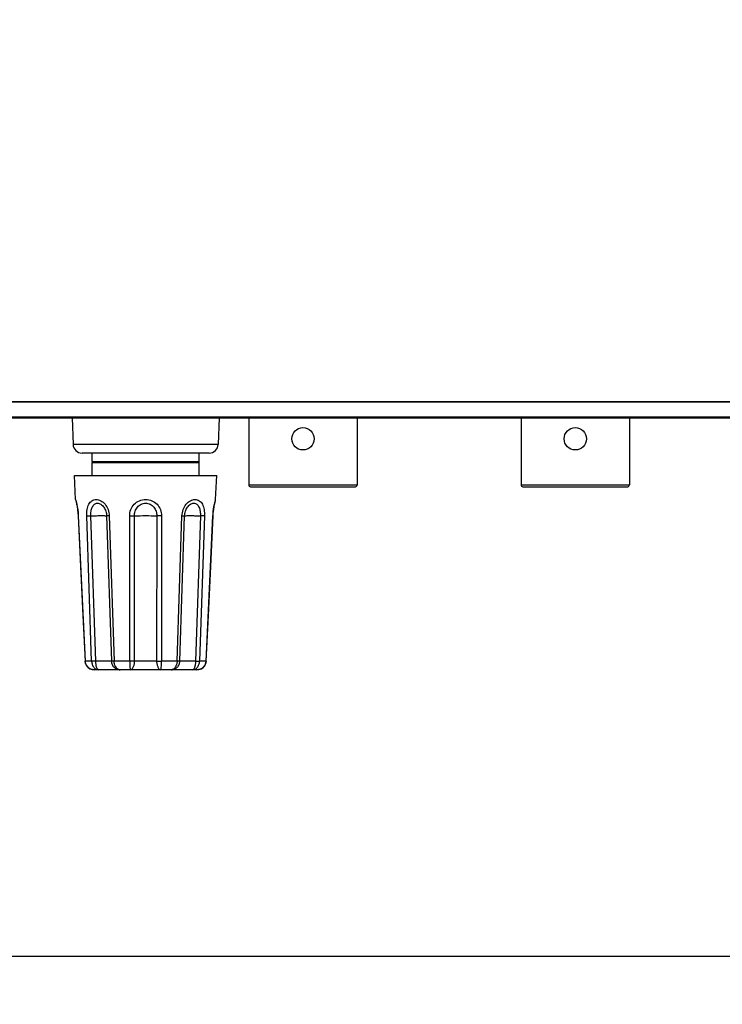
# Model space of a CAD drawing. Header units: inches. Extents: x 0 to 34, y 0 to 22.
# Tile 52 of 136: x 11.1 to 13, y 11.7 to 14.3. Entities that reach past the tile are written whole.
import ezdxf

# ---------------------------------------------------------------- set-up
doc = ezdxf.new("R2010")
doc.units = ezdxf.units.IN
doc.header["$LTSCALE"] = 1.87
doc.header["$MEASUREMENT"] = 0
doc.layers.get('0').update_dxf_attribs({"linetype": 'CONTINUOUS'})
doc.layers.add('02___PRT_ALL_AXES', color=7, linetype='CONTINUOUS')
doc.layers.add('DIMENSIONS', color=7, linetype='CONTINUOUS')
doc.styles.get("Standard").update_dxf_attribs({"font": 'txt', "width": 0.8})
doc.dimstyles.new('DIMSTYLE_1', dxfattribs={"dimtxt": 0.125, "dimasz": 0.18, "dimexe": 0.125, "dimexo": 0.0625, "dimgap": 0.0625, "dimtad": 0, "dimtih": 1, "dimtoh": 1, "dimdec": 3, "dimlfac": 1.333333, "dimzin": 4, "dimdsep": 46, "dimtxsty": 'STANDARD', "dimblk": '_FILLED', "dimblk1": '_FILLED', "dimblk2": '_FILLED', "dimcen": 0.09, "dimadec": 0, "dimazin": 0, "dimtp": 0.001, "dimtm": 0.001, "dimtfac": 1, "dimtdec": 3, "dimtofl": 0, "dimtmove": 0, "dimatfit": 3, "dimldrblk": '_FILLED', "dimfxl": 1, "dimtolj": 1, "dimtzin": 4, "dimarcsym": 0})

# ---------------------------------------------------------------- blocks, each defined once
blk = doc.blocks.new('_FILLED')
at = {"color": 0, "linetype": 'BYBLOCK'}
blk.add_solid([(0, 0), (-1, 0.174), (-1, -0.174)], dxfattribs=at)
blk = doc.blocks.new('*D2')
at = {"layer": 'DIMENSIONS', "color": 2, "linetype": 'CONTINUOUS'}
for p, q in [((5.8042, 13.4669), (5.8042, 11.6977)), ((14.8041, 13.4669), (14.8041, 11.6977)), ((5.8042, 11.8227), (9.5292, 11.8227)), ((14.8041, 11.8227), (11.0792, 11.8227))]:
    blk.add_line(p, q, dxfattribs=at)
at = {"layer": 'DIMENSIONS', "color": 2, "linetype": 'CONTINUOUS', "xscale": 0.18, "yscale": 0.18, "zscale": 0.18, "rotation": 180}
blk.add_blockref('_FILLED', (5.8042, 11.8227), dxfattribs=at)
at = {"layer": 'DIMENSIONS', "color": 2, "linetype": 'CONTINUOUS', "xscale": 0.18, "yscale": 0.18, "zscale": 0.18}
blk.add_blockref('_FILLED', (14.8041, 11.8227), dxfattribs=at)
at = {"layer": 'DIMENSIONS', "color": 2, "linetype": 'CONTINUOUS', "insert": (10.3042, 11.8852), "char_height": 0.125, "width": 1.425, "attachment_point": 2, "line_spacing_factor": 0.9}
blk.add_mtext('12.000{\\Ftxt.shx;\\W1.000000;\\H0.125000; }[304.8]', dxfattribs=at)
blk = doc.blocks.new('*D6')
at = {"layer": 'DIMENSIONS', "color": 2, "linetype": 'CONTINUOUS'}
for p, q in [((14.0667, 20.0346), (3.4292, 20.0346)), ((3.5542, 20.0346), (3.5542, 16.9028)), ((3.5542, 12.5727), (3.5542, 16.6528)), ((8.5529, 12.5727), (3.4292, 12.5727))]:
    blk.add_line(p, q, dxfattribs=at)
at = {"layer": 'DIMENSIONS', "color": 2, "linetype": 'CONTINUOUS', "xscale": 0.18, "yscale": 0.18, "zscale": 0.18}
for p, rotation in [((3.5542, 20.0346), 90), ((3.5542, 12.5727), 270)]:
    blk.add_blockref('_FILLED', p, dxfattribs=dict(at, rotation=rotation))
at = {"layer": 'DIMENSIONS', "color": 2, "linetype": 'CONTINUOUS', "insert": (3.5542, 16.8403), "char_height": 0.125, "width": 1.625, "attachment_point": 2, "line_spacing_factor": 0.9}
blk.add_mtext('(9.949{\\Ftxt.shx;\\W1.000000;\\H0.125000; }[252.71])', dxfattribs=at)

msp = doc.modelspace()

# ---------------------------------------------------------------- linework, layer by layer
at = {"color": 7, "linetype": 'CONTINUOUS'}
for p, q in [((6.10417, 13.27431), (14.50417, 13.27431)), ((6.10417, 13.27326), (14.50417, 13.27326)), ((14.50417, 13.2337), (6.10417, 13.2337)), ((14.50417, 13.23325), (6.10418, 13.23325)), ((6.20917, 13.23218), (14.39917, 13.23218)), ((11.27482, 13.23218), (11.27756, 13.1623)), ((11.66003, 13.23218), (11.65729, 13.1623)), ((11.73744, 13.23218), (11.73744, 13.05616)), ((12.0209, 13.23218), (12.0209, 13.05616)), ((12.44994, 13.23218), (12.44994, 13.05616)), ((12.7334, 13.23218), (12.7334, 13.05616)), ((11.65729, 13.1623), (11.27756, 13.1623)), ((11.63369, 13.13961), (11.30116, 13.13961)), ((11.73744, 13.05616), (12.0209, 13.05616)), ((11.74187, 13.05173), (12.01647, 13.05173)), ((12.44994, 13.05616), (12.7334, 13.05616)), ((12.45437, 13.05173), (12.72897, 13.05173)), ((11.28429, 13.01848), (11.28566, 13.01312)), ((11.28472, 13.01553), (11.28496, 13.01457)), ((11.28569, 13.01155), (11.28674, 13.0068)), ((11.28674, 13.0068), (11.28802, 13.00009)), ((11.6474, 13.00307), (11.64811, 13.0068)), ((11.648, 13.00627), (11.6491, 13.01131)), ((11.64811, 13.0068), (11.64916, 13.01155)), ((11.64904, 13.01253), (11.65056, 13.01848)), ((11.6491, 13.01131), (11.64988, 13.01457)), ((11.64988, 13.01457), (11.65012, 13.01553)), ((11.28685, 13.00627), (11.28745, 13.00307)), ((11.28802, 13.00009), (11.28927, 12.99194)), ((11.28928, 12.99179), (11.28931, 12.99161)), ((11.28931, 12.99161), (11.29027, 12.98272)), ((11.64408, 12.97532), (11.64457, 12.98272)), ((11.64457, 12.98272), (11.64553, 12.99161)), ((11.64553, 12.99161), (11.64674, 12.9996)), ((11.64605, 12.99503), (11.64679, 12.99988)), ((11.64674, 12.9996), (11.648, 13.00627)), ((11.29116, 12.97534), (11.29076, 12.97532)), ((11.29076, 12.97532), (11.29705, 12.84314)), ((11.29116, 12.97534), (11.30934, 12.5952)), ((11.31329, 12.97534), (11.32409, 12.97548)), ((11.32627, 12.5952), (11.31329, 12.97534)), ((11.3371, 12.59543), (11.32409, 12.97548)), ((11.36537, 12.97548), (11.37781, 12.59543)), ((11.37228, 12.97534), (11.36537, 12.97548)), ((11.37228, 12.97534), (11.38501, 12.5952)), ((11.42572, 12.97534), (11.43823, 12.97548)), ((11.42589, 12.5952), (11.42572, 12.97534)), ((11.43863, 12.59543), (11.43823, 12.97548)), ((11.49661, 12.97548), (11.49621, 12.59543)), ((11.50913, 12.97534), (11.49661, 12.97548)), ((11.50913, 12.97534), (11.50895, 12.5952)), ((11.54984, 12.5952), (11.56257, 12.97534)), ((11.55703, 12.59543), (11.56947, 12.97548)), ((11.56257, 12.97534), (11.56947, 12.97548)), ((11.61075, 12.97548), (11.59775, 12.59543)), ((11.62155, 12.97534), (11.60857, 12.5952)), ((11.62155, 12.97534), (11.61075, 12.97548)), ((11.62551, 12.5952), (11.64369, 12.97534)), ((11.6378, 12.84314), (11.64408, 12.97532)), ((11.64369, 12.97534), (11.64408, 12.97532)), ((11.29705, 12.84314), (11.30314, 12.71503)), ((11.6317, 12.71503), (11.6378, 12.84314)), ((11.30314, 12.71503), (11.30886, 12.59513)), ((11.62599, 12.59527), (11.6317, 12.71503)), ((11.30933, 12.59529), (11.30885, 12.59527)), ((11.30934, 12.5952), (11.30886, 12.59514)), ((11.30886, 12.59514), (11.30943, 12.59108)), ((11.32627, 12.5952), (11.30934, 12.5952)), ((11.3371, 12.59543), (11.32627, 12.59529)), ((11.3371, 12.5952), (11.32627, 12.5952)), ((11.3371, 12.5952), (11.3371, 12.59543)), ((11.385, 12.59529), (11.37781, 12.59543)), ((11.38501, 12.5952), (11.37782, 12.5952)), ((11.42589, 12.5952), (11.38501, 12.5952)), ((11.43863, 12.59543), (11.42589, 12.59529)), ((11.43863, 12.5952), (11.42589, 12.5952)), ((11.49621, 12.59543), (11.50895, 12.59529)), ((11.49621, 12.5952), (11.50895, 12.59524)), ((11.54984, 12.5952), (11.50895, 12.5952)), ((11.55703, 12.59543), (11.54984, 12.59529)), ((11.55703, 12.5952), (11.54984, 12.5952)), ((11.59775, 12.59543), (11.59774, 12.5952)), ((11.59775, 12.59543), (11.60858, 12.59529)), ((11.62551, 12.5952), (11.60857, 12.5952)), ((11.62599, 12.59527), (11.62551, 12.59529)), ((11.62599, 12.59514), (11.62551, 12.5952)), ((11.30943, 12.59108), (11.31181, 12.58498)), ((11.31181, 12.58498), (11.31562, 12.58003)), ((11.31562, 12.58003), (11.3159, 12.57967)), ((11.3159, 12.57967), (11.32141, 12.57564)), ((11.32141, 12.57564), (11.32487, 12.57437)), ((11.32487, 12.57437), (11.328, 12.57323)), ((11.328, 12.57323), (11.33319, 12.57268)), ((11.60157, 12.57268), (11.33319, 12.57268)), ((11.60158, 12.57268), (11.60684, 12.57323)), ((11.60158, 12.57268), (11.60666, 12.57319)), ((11.60684, 12.57323), (11.61343, 12.57564)), ((11.61343, 12.57564), (11.61895, 12.57967)), ((11.61887, 12.57962), (11.62294, 12.58482)), ((11.61895, 12.57967), (11.62304, 12.58498)), ((11.62294, 12.58482), (11.62419, 12.58795))]:
    msp.add_line(p, q, dxfattribs=at)
for points in [[(11.28429, 13.01848), (11.28433, 13.01783), (11.28472, 13.01553)], [(11.28496, 13.01457), (11.28574, 13.01131), (11.28616, 13.00939)], [(11.65012, 13.01553), (11.65051, 13.01783), (11.65056, 13.01848)], [(11.28805, 12.99988), (11.2881, 12.9996), (11.28879, 12.99503)], [(11.28927, 12.99194), (11.29026, 12.98281), (11.29076, 12.97532)], [(11.62304, 12.58498), (11.62542, 12.59108), (11.62599, 12.59514)], [(11.60666, 12.57319), (11.61327, 12.57555), (11.61334, 12.5756)]]:
    msp.add_lwpolyline(points, dxfattribs=at)
for centre in [(11.87917, 13.17693), (12.59167, 13.17693)]:
    msp.add_circle(centre, 0.02923, dxfattribs=at)
for centre, radius, start, end in [((11.30116, 13.16323), 0.02362, 182.24574, 270), ((11.63369, 13.16323), 0.02362, 270, 357.75426), ((11.74187, 13.05616), 0.00443, 180, 270.00003), ((12.01648, 13.05616), 0.00443, 269.99997, 360), ((12.45437, 13.05616), 0.00443, 180, 270.00003), ((12.72898, 13.05616), 0.00443, 269.99997, 360), ((11.4073, 12.59652), 0.0295, 182.11389, 182.55559), ((11.40836, 12.59592), 0.03027, 358.64131, 359.07153), ((11.5262, 12.5959), 0.02999, 180.89427, 181.32722), ((11.53383, 12.59627), 0.02322, 357.35641, 357.91766)]:
    msp.add_arc(centre, radius, start, end, dxfattribs=at)
for points, knots in [([(11.28566, 13.01312), (11.28622, 13.01083), (11.28902, 12.9984), (11.29067, 12.9857), (11.29116, 12.97534)], [0, 0, 0, 0, 0.1851149, 1, 1, 1, 1]), ([(11.31329, 12.97534), (11.31311, 12.98079), (11.31357, 12.98887), (11.31603, 12.99898), (11.31942, 13.00737), (11.32484, 13.01434), (11.33212, 13.01792), (11.34021, 13.01909), (11.3512, 13.01561), (11.36216, 13.00579), (11.36998, 12.9918), (11.37209, 12.98088), (11.37228, 12.97534)], [0, 0, 0, 0, 0.1425009, 0.2089772, 0.2706348, 0.3786994, 0.4286864, 0.4790447, 0.5886469, 0.7156222, 0.8551607, 1, 1, 1, 1]), ([(11.32409, 12.97548), (11.32396, 12.9795), (11.32433, 12.9872), (11.32665, 12.99635), (11.33001, 13.00232), (11.33314, 13.0057), (11.33698, 13.00788), (11.34294, 13.00887), (11.34919, 13.00658), (11.35444, 13.00237), (11.3594, 12.99658), (11.36385, 12.98757), (11.36524, 12.97955), (11.36537, 12.97548)], [0, 0, 0, 0, 0.1414702, 0.2705387, 0.3281716, 0.3811113, 0.4309853, 0.4807307, 0.5895774, 0.6515735, 0.7175159, 0.8565953, 1, 1, 1, 1]), ([(11.42572, 12.97534), (11.42571, 12.98088), (11.42775, 12.99204), (11.43678, 13.00641), (11.45069, 13.01618), (11.46188, 13.01848), (11.46742, 13.01848)], [0, 0, 0, 0, 0.250757, 0.4998871, 0.749151, 1, 1, 1, 1]), ([(11.43823, 12.97548), (11.43823, 12.97954), (11.43953, 12.98771), (11.44548, 12.99858), (11.45518, 13.00641), (11.46337, 13.00835), (11.46742, 13.00835)], [0, 0, 0, 0, 0.2510559, 0.5005061, 0.7496255, 1, 1, 1, 1]), ([(11.46742, 13.01848), (11.47297, 13.01848), (11.48415, 13.01618), (11.49807, 13.00641), (11.50709, 12.99204), (11.50913, 12.98088), (11.50913, 12.97534)], [0, 0, 0, 0, 0.2508589, 0.5001628, 0.749276, 1, 1, 1, 1]), ([(11.46742, 13.00835), (11.47147, 13.00835), (11.47967, 13.00641), (11.48936, 12.99858), (11.49532, 12.98771), (11.49662, 12.97954), (11.49661, 12.97548)], [0, 0, 0, 0, 0.2503843, 0.4995426, 0.7489733, 1, 1, 1, 1]), ([(11.56257, 12.97534), (11.56275, 12.98088), (11.56487, 12.9918), (11.57269, 13.00579), (11.58365, 13.01561), (11.59463, 13.01909), (11.60272, 13.01792), (11.61001, 13.01434), (11.61542, 13.00737), (11.61881, 12.99898), (11.62127, 12.98887), (11.62174, 12.98079), (11.62155, 12.97534)], [0, 0, 0, 0, 0.1448615, 0.2843756, 0.4113442, 0.5209489, 0.5713073, 0.6212928, 0.729363, 0.7910299, 0.8575208, 1, 1, 1, 1]), ([(11.56947, 12.97548), (11.5696, 12.97955), (11.571, 12.98757), (11.57544, 12.99658), (11.58041, 13.00237), (11.58565, 13.00658), (11.59191, 13.00887), (11.59787, 13.00788), (11.6017, 13.0057), (11.60484, 13.00232), (11.60819, 12.99635), (11.61052, 12.9872), (11.61089, 12.9795), (11.61075, 12.97548)], [0, 0, 0, 0, 0.1434248, 0.2824815, 0.348417, 0.4104121, 0.5192619, 0.5690074, 0.6188796, 0.67182, 0.7294588, 0.8585496, 1, 1, 1, 1]), ([(11.64369, 12.97534), (11.64386, 12.97902), (11.64482, 12.99153), (11.64697, 13.00392), (11.64904, 13.01253)], [0, 0, 0, 0, 0.2941581, 1, 1, 1, 1]), ([(11.32409, 12.97548), (11.3291, 12.97563), (11.33636, 12.9758), (11.34561, 12.97593), (11.35156, 12.97596), (11.35659, 12.97593), (11.36056, 12.97586), (11.36337, 12.97572), (11.36486, 12.97561), (11.36537, 12.97548)], [0, 0, 0, 0, 0.3637191, 0.5272728, 0.6724983, 0.7953743, 0.8925291, 0.9613251, 1, 1, 1, 1]), ([(11.56947, 12.97548), (11.56999, 12.97561), (11.57147, 12.97572), (11.57428, 12.97586), (11.57826, 12.97593), (11.58329, 12.97596), (11.58923, 12.97593), (11.59849, 12.9758), (11.60575, 12.97563), (11.61075, 12.97548)], [0, 0, 0, 0, 0.0386749, 0.1074709, 0.2046257, 0.3275017, 0.4727272, 0.6362809, 1, 1, 1, 1]), ([(11.33319, 12.57268), (11.3302, 12.57269), (11.32416, 12.57384), (11.31639, 12.57876), (11.31096, 12.5862), (11.30948, 12.5922), (11.30934, 12.5952)], [0, 0, 0, 0, 0.2494153, 0.4993153, 0.7495798, 1, 1, 1, 1]), ([(11.32627, 12.5952), (11.32638, 12.59223), (11.3274, 12.58648), (11.33135, 12.57905), (11.33732, 12.57391), (11.34227, 12.57268), (11.34463, 12.57268)], [0, 0, 0, 0, 0.2795346, 0.5406148, 0.7777315, 1, 1, 1, 1]), ([(11.37781, 12.59543), (11.37727, 12.59537), (11.37579, 12.59531), (11.37298, 12.59524), (11.36904, 12.59521), (11.36188, 12.59519), (11.35111, 12.59525), (11.34202, 12.59536), (11.3371, 12.59543)], [0, 0, 0, 0, 0.0398536, 0.1094338, 0.2069306, 0.3297483, 0.6375622, 1, 1, 1, 1]), ([(11.34463, 12.57268), (11.34408, 12.57268), (11.34288, 12.57302), (11.34139, 12.57442), (11.34013, 12.57652), (11.33908, 12.57931), (11.33824, 12.58269), (11.33739, 12.58803), (11.33714, 12.59228), (11.3371, 12.5952)], [0, 0, 0, 0, 0.0651997, 0.141575, 0.2375427, 0.3556384, 0.494827, 0.6518985, 1, 1, 1, 1]), ([(11.37782, 12.5952), (11.37795, 12.59221), (11.37936, 12.58625), (11.3845, 12.57881), (11.39188, 12.57385), (11.39766, 12.57268), (11.40049, 12.57268)], [0, 0, 0, 0, 0.2565406, 0.5099697, 0.7579132, 1, 1, 1, 1]), ([(11.40049, 12.57268), (11.39854, 12.57268), (11.39427, 12.5741), (11.38936, 12.57926), (11.386, 12.58658), (11.3851, 12.59224), (11.38501, 12.5952)], [0, 0, 0, 0, 0.1969498, 0.428834, 0.7010882, 1, 1, 1, 1]), ([(11.42589, 12.5952), (11.4259, 12.59228), (11.42597, 12.58693), (11.42623, 12.58064), (11.4266, 12.57663), (11.42696, 12.57456), (11.42725, 12.57333), (11.42771, 12.57268), (11.42792, 12.57268)], [0, 0, 0, 0, 0.3831234, 0.7023571, 0.8237126, 0.9142344, 0.9720168, 1, 1, 1, 1]), ([(11.42792, 12.57268), (11.42928, 12.57268), (11.43148, 12.57392), (11.4336, 12.57647), (11.4359, 12.58043), (11.43792, 12.58676), (11.43856, 12.59226), (11.43863, 12.5952)], [0, 0, 0, 0, 0.1538318, 0.2561661, 0.3772993, 0.6680436, 1, 1, 1, 1]), ([(11.49621, 12.59543), (11.48662, 12.59526), (11.46742, 12.59514), (11.44823, 12.59526), (11.43863, 12.59543)], [0, 0, 0, 0, 0.4999893, 1, 1, 1, 1]), ([(11.49621, 12.5952), (11.49628, 12.59227), (11.49692, 12.58676), (11.49895, 12.58043), (11.50125, 12.57647), (11.50337, 12.57392), (11.50556, 12.57268), (11.50692, 12.57268)], [0, 0, 0, 0, 0.3319498, 0.6226828, 0.7438399, 0.8461831, 1, 1, 1, 1]), ([(11.50692, 12.57268), (11.50713, 12.57268), (11.5076, 12.57333), (11.50789, 12.57456), (11.50824, 12.57663), (11.50861, 12.58064), (11.50888, 12.58693), (11.50895, 12.59228), (11.50895, 12.5952)], [0, 0, 0, 0, 0.0279851, 0.0857573, 0.1762878, 0.2976705, 0.616887, 1, 1, 1, 1]), ([(11.53436, 12.57268), (11.53718, 12.57268), (11.54296, 12.57385), (11.55034, 12.57881), (11.55549, 12.58625), (11.55689, 12.59221), (11.55703, 12.5952)], [0, 0, 0, 0, 0.2420873, 0.4900298, 0.7434594, 1, 1, 1, 1]), ([(11.54984, 12.5952), (11.54974, 12.59224), (11.54885, 12.58658), (11.54548, 12.57926), (11.54058, 12.5741), (11.53631, 12.57268), (11.53436, 12.57268)], [0, 0, 0, 0, 0.2989115, 0.5711672, 0.8030511, 1, 1, 1, 1]), ([(11.59775, 12.59543), (11.59283, 12.59536), (11.58373, 12.59525), (11.57297, 12.59519), (11.5658, 12.59521), (11.56187, 12.59524), (11.55906, 12.59531), (11.55757, 12.59537), (11.55703, 12.59543)], [0, 0, 0, 0, 0.3624118, 0.6702303, 0.7930517, 0.8905534, 0.9601397, 1, 1, 1, 1]), ([(11.59022, 12.57268), (11.59258, 12.57268), (11.59753, 12.57391), (11.6035, 12.57905), (11.60744, 12.58648), (11.60847, 12.59223), (11.60857, 12.5952)], [0, 0, 0, 0, 0.2222483, 0.4594063, 0.7204715, 1, 1, 1, 1]), ([(11.59774, 12.5952), (11.59771, 12.59228), (11.59746, 12.58803), (11.5966, 12.58269), (11.59576, 12.57931), (11.59471, 12.57652), (11.59345, 12.57442), (11.59197, 12.57302), (11.59076, 12.57268), (11.59022, 12.57268)], [0, 0, 0, 0, 0.3480943, 0.5051463, 0.6443437, 0.76246, 0.8584369, 0.9348168, 1, 1, 1, 1]), ([(11.59774, 12.5952), (11.59883, 12.59518), (11.60244, 12.59512), (11.60605, 12.59509), (11.60857, 12.59524)], [0, 0, 0, 0, 0.3006246, 1, 1, 1, 1]), ([(11.62551, 12.5952), (11.62536, 12.5922), (11.62388, 12.58618), (11.61843, 12.57873), (11.61063, 12.57382), (11.60458, 12.57268), (11.60158, 12.57268)], [0, 0, 0, 0, 0.250422, 0.5006901, 0.7505899, 1, 1, 1, 1])]:
    msp.add_open_spline(points, degree=3, knots=knots, dxfattribs=at)
msp.add_open_spline([(11.43823, 12.97548), (11.44796, 12.97584), (11.46742, 12.97607), (11.48689, 12.97584), (11.49661, 12.97548)], degree=3, dxfattribs=at)
at = {"layer": '02___PRT_ALL_AXES', "color": 7, "linetype": 'CONTINUOUS'}
for p, q in [((11.32717, 13.11716), (11.32717, 13.13961)), ((11.60768, 13.11716), (11.60768, 13.13961)), ((11.32717, 13.11716), (11.60768, 13.11716)), ((11.32717, 13.1148), (11.60768, 13.1148)), ((11.32717, 13.08055), (11.32717, 13.1148)), ((11.32805, 13.11628), (11.60679, 13.11628)), ((11.32805, 13.11569), (11.60679, 13.11569)), ((11.60768, 13.08055), (11.60768, 13.1148)), ((11.2814, 13.08055), (11.65345, 13.08055)), ((11.28429, 13.01848), (11.2814, 13.08055)), ((11.65056, 13.01848), (11.65345, 13.08055))]:
    msp.add_line(p, q, dxfattribs=at)
for centre, start, end in [((11.32805, 13.11716), 180, 270), ((11.32805, 13.1148), 90, 180), ((11.60679, 13.11716), 270, 360), ((11.60679, 13.1148), 0, 90)]:
    msp.add_arc(centre, 0.000886, start, end, dxfattribs=at)

# ---------------------------------------------------------------- dimensions: what is measured, and where the dimension line sits
at = {"layer": 'DIMENSIONS', "color": 2, "linetype": 'CONTINUOUS'}
dim = msp.add_linear_dim(base=(3.55424, 12.57268), p1=(14.12917, 20.03463), p2=(8.61542, 12.57268), angle=270, text='(<>)', dimstyle='DIMSTYLE_1', dxfattribs=at)
dim.commit()
dim.dimension.update_dxf_attribs({"geometry": '*D6', "text_midpoint": (3.55424, 16.77782), "dimtype": 160})
dim = msp.add_linear_dim(base=(5.80424, 11.82268), p1=(14.80411, 13.52945), p2=(5.80424, 13.52945), angle=180, dimstyle='DIMSTYLE_1', dxfattribs=at)
dim.commit()
dim.dimension.update_dxf_attribs({"geometry": '*D2', "text_midpoint": (10.30417, 11.82268), "dimtype": 160})

doc.saveas('drawing.dxf')
